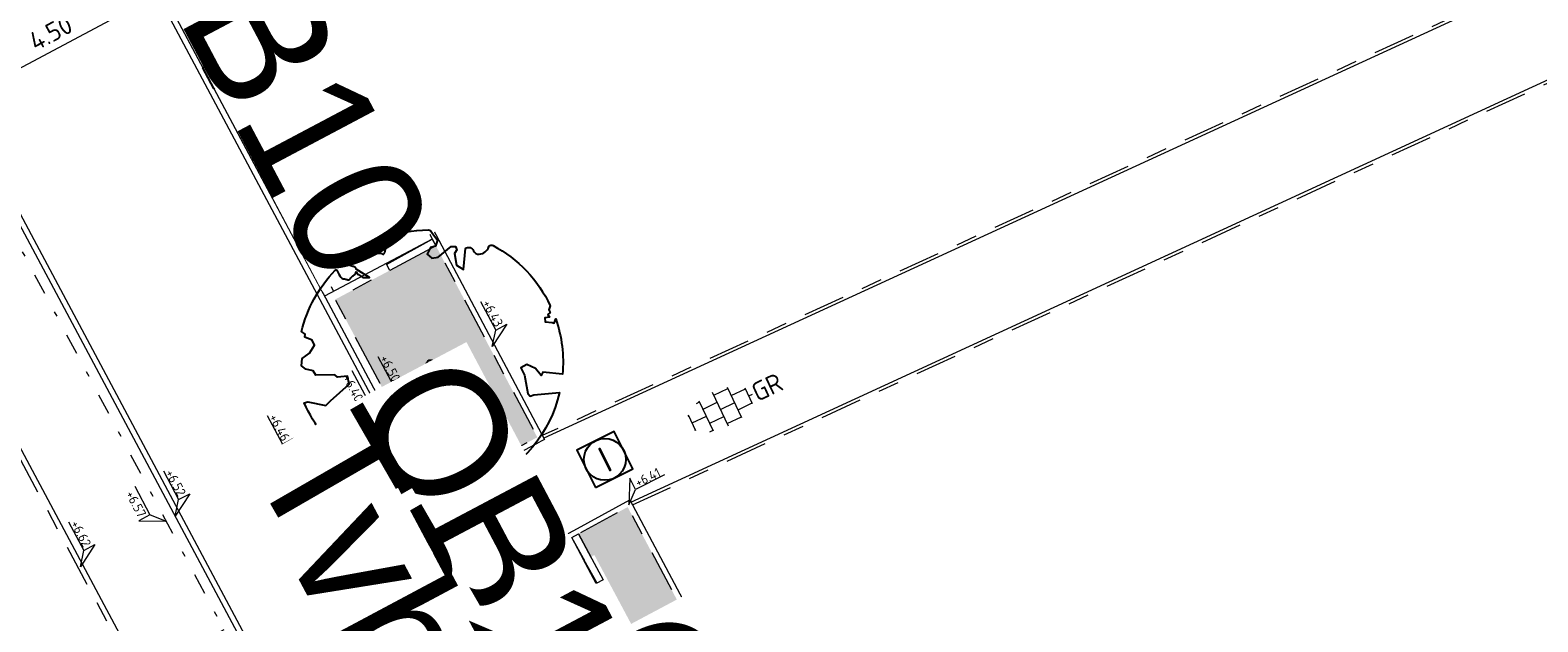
# Model space of a CAD drawing. Header units: metres. Extents: x 155090 to 155676, y 461362 to 461889.
# Tile 41 of 98: x 155253 to 155282, y 461525 to 461537. Entities that reach past the tile are written whole.
import ezdxf
from ezdxf.enums import TextEntityAlignment as Align

# ---------------------------------------------------------------- set-up
doc = ezdxf.new("R2018")
doc.units = ezdxf.units.M
for name, pattern in [('VH-GELEIDEBAND', [6, 2, -2, 0, -2]), ('VH-OPSLUITBAND-SO', [10, 4, -2, 2, -2]), ('VH-TROTTOIRBAND_130-150', [15, 5, -2, 2, -2, 2, -2])]:
    doc.linetypes.add(name, pattern=pattern)
doc.layers.get('0').update_dxf_attribs({"lineweight": 18})
doc.layers.get('Defpoints').update_dxf_attribs({"lineweight": 18})
for name, color, linetype, lineweight in [('B-WE-VH-KANTOPSLUITING_OPSLUITBAND_60X200-G', 150, 'VH-OPSLUITBAND-SO', 18), ('N-WE-GR-BOOM-S', 90, 'Continuous', 25), ('N-WE-RI-OVERIG_RIOOLPUT_INSPECTIE-S-200', 10, 'Continuous', 25), ('N-WE-VH-KANTOPSLUITING-T18', 10, 'Continuous', 18), ('N-WE-VH-KANTOPSLUITING_GELEIDEBAND_50 200-G', 20, 'VH-GELEIDEBAND', 18), ('N-WE-VH-KANTOPSLUITING_OPSLUITBAND_100X200-G', 150, 'VH-OPSLUITBAND-SO', 18), ('N-WE-VH-KANTOPSLUITING_TROTTOIRBAND_130 150X250-G', 210, 'VH-TROTTOIRBAND_130-150', 18), ('N-WE-VH-KANTOPSLUITING_VERLOOPBAND-S', 7, 'Continuous', 18), ('N-WE-VH-KANTOPSLUITING_VOORKANT_BAND-G', 50, 'Continuous', 18), ('N-WE-VH-KANTVERHARDING_STREKLAAG-G', 60, 'Continuous', 18), ('N-WE-VH-VERHARDING_TEGEL-KLEUR-DUN-S', 7, 'Continuous', 18), ('X-XX-AL-HOOGTELABEL-S', 7, 'Continuous', 18), ('X-XX-AL-M', 7, 'Continuous', 18)]:
    doc.layers.add(name, color=color, linetype=linetype, lineweight=lineweight)
doc.layers.add('N-WE-GR-Groen-A-200', color=7, linetype='Continuous', lineweight=18, true_color=0x52a500)
doc.layers.add('N-WE-RI-HWA_KOLK-S-200', color=150, linetype='Continuous', lineweight=25, true_color=0x007fff)
doc.styles.add('NLCS-ISO', font='NLCS-ISO.ttf')
doc.styles.add('NLCS-ISO-M200-T18', font='NLCS-ISO.ttf', dxfattribs={"height": 0.36})
doc.dimstyles.new('NLCS-M200-T18-PIJL_L2_H2', dxfattribs={"dimscale": 0.2, "dimtxt": 0.36, "dimasz": 1.8, "dimexe": 2, "dimexo": 2, "dimgap": 0.7, "dimtad": 1, "dimzin": 0, "dimdsep": 46, "dimtxsty": 'NLCS-ISO-M200-T18', "dimcen": 0, "dimdle": 2, "dimclrd": 256, "dimclre": 256, "dimclrt": 10, "dimazin": 0, "dimtfac": 1, "dimtofl": 0, "dimtmove": 0, "dimatfit": 3, "dimfxl": 2, "dimfxlon": 1, "dimtfill": 1, "dimtfillclr": 256, "dimtolj": 1, "dimtzin": 0, "dimlwd": -1, "dimlwe": -1, "dimarcsym": 0})

# ---------------------------------------------------------------- blocks, each defined once
blk = doc.blocks.new('*U46')
at = {"lineweight": 9}
for p, q in [((-1.84, 1.5), (-1.5, 1.5)), ((-1.5, -1.6), (-1.5, 1.6)), ((0, -1.78), (0, 1.78)), ((0, 1.5), (1.5, 1.5)), ((1.5, -1.6), (1.5, 1.6)), ((-3.08, 0.75), (-3, 0.75)), ((-3, -0.83), (-3, 0.83)), ((-3, 0), (-1.5, 0)), ((-1.5, 0.75), (0, 0.75)), ((0, 0), (1.5, 0)), ((1.5, 0.75), (3, 0.75)), ((3, -0.83), (3, 0.83)), ((3, 0), (3.39, 0)), ((-3.08, -0.75), (-3, -0.75)), ((-1.5, -0.75), (0, -0.75)), ((1.5, -0.75), (3, -0.75)), ((-1.84, -1.5), (-1.5, -1.5)), ((0, -1.5), (1.5, -1.5))]:
    blk.add_line(p, q, dxfattribs=at)
at = {"style": 'NLCS-ISO'}
blk.add_attdef('FORMAAT', text='', height=1.8, dxfattribs=at).set_placement((-3.18, 0), align=Align.MIDDLE_RIGHT)
blk.add_attdef('KLEUR', text='', height=1.8, dxfattribs=at).set_placement((3.49, 0), align=Align.MIDDLE_LEFT)
blk = doc.blocks.new('*U51')
at = {"lineweight": 30, "flags": 106}
blk.add_attdef('OB', text='', height=0.36, dxfattribs=at).set_placement((0, 0.1), align=Align.BOTTOM_CENTER)
blk = doc.blocks.new('*D108')
at = {"layer": 'Defpoints', "color": 0, "transparency": 16777216}
for p in [(155262.061, 461528.276), (155262.09, 461528.291), (155262.907, 461526.686)]:
    blk.add_point(p, dxfattribs=at)
at = {"layer": 'X-XX-AL-M', "transparency": 16777216}
for p, q in [((155262.09, 461528.291), (155262.443, 461528.479)), ((155262.766, 461527.019), (155262.259, 461527.973)), ((155262.935, 461526.702), (155263.288, 461526.889))]:
    blk.add_line(p, q, dxfattribs=at)
for points in [[(155262.312, 461528.001), (155262.206, 461527.945), (155262.09, 461528.291)], [(155262.819, 461527.048), (155262.713, 461526.991), (155262.935, 461526.702)]]:
    blk.add_solid(points, dxfattribs=at)
at = {"layer": 'X-XX-AL-M', "color": 10, "transparency": 16777216, "insert": (155262.795, 461527.647), "char_height": 0.36, "attachment_point": 5, "rotation": 298.0025, "style": 'NLCS-ISO-M200-T18', "bg_fill": 3, "box_fill_scale": 1.1, "bg_fill_color": 256, "bg_fill_true_color": 13158600, "bg_fill_transparency": 0}
blk.add_mtext('\\A1;1.80', dxfattribs=at)
blk = doc.blocks.new('*U156')
blk.add_line((1000, 20), (0, 0))
blk.add_lwpolyline([(1000, 0), (0, 0), (0, 150), (1000, 150)], close=True)
blk = doc.blocks.new('*U158')
blk.add_line((1000, 20), (0, 0))
blk.add_lwpolyline([(1000, 0), (0, 0), (0, 150), (1000, 150)], close=True)
blk = doc.blocks.new('*U157')
at = {"lineweight": 30, "flags": 106}
blk.add_attdef('OB', text='', height=0.36, dxfattribs=at).set_placement((0, 0.1), align=Align.BOTTOM_CENTER)
blk = doc.blocks.new('SVH-VERLOOPBAND_TROTTOIRBAND 130 150X250 HD_GELEIDEBAND 50 200X200 HD_RECHTS_L1000-MM_DYN')
blk.add_lwpolyline([(1000, 200), (900, 200), (100, 150), (0, 150), (0, 0), (1000, 0)], close=True)
blk.add_lwpolyline([(0, 20), (100, 20), (900, 150), (1000, 150)])
blk = doc.blocks.new('*U198')
at = {"lineweight": 30, "flags": 106}
blk.add_attdef('OB', text='', height=0.36, dxfattribs=at).set_placement((0, 0.1), align=Align.BOTTOM_CENTER)
blk = doc.blocks.new('*U15')
at = {"lineweight": 18}
for p, q in [((2.46, 4.47), (0, 0)), ((2.46, 2.07), (2.46, 4.47)), ((0, 0), (2.46, 2.07)), ((8.66, 2.07), (2.46, 2.07))]:
    blk.add_line(p, q, dxfattribs=at)
at = {"lineweight": 18, "style": 'NLCS-ISO'}
blk.add_attdef('...', text='', height=1.8, dxfattribs=at).set_placement((5.56, 1.65), align=Align.BOTTOM_CENTER)
blk = doc.blocks.new('SRI-KOLK_RWS-SO')
h = blk.add_hatch(color=256)
h.dxf.hatch_style = 1
h.paths.add_polyline_path([(0, 0), (1.125, 0), (1.125, 1.5), (0, 1.5)])
blk.add_line((0, 0), (0, 1.5))
blk.add_lwpolyline([(-1.125, 0), (1.125, 0), (1.125, 1.5), (-1.125, 1.5)], close=True)
blk = doc.blocks.new('SGR-BOOM_05')
blk.add_lwpolyline([(0.433, 4.712), (0.441, 4.722), (0.45, 4.731), (0.457, 4.739), (0.465, 4.746), (0.473, 4.754), (0.48, 4.761), (0.487, 4.77), (0.494, 4.779), (0.501, 4.79), (0.508, 4.802), (0.513, 4.817), (0.516, 4.836), (0.517, 4.858), (0.515, 4.885), (0.509, 4.916), (0.475, 5.034, -0.52938), (0.529, 5.099, -0.087139), (2.218, 4.625, -0.372341), (2.284, 4.473), (2.354, 4.119), (2.18, 3.946), (1.992, 3.985), (1.767, 3.817), (1.853, 3.602), (2.086, 3.527), (2.712, 3.671), (2.864, 3.587), (2.85, 3.453), (2.707, 3.365), (2.577, 2.941), (2.743, 2.67), (3.168, 3.347, -0.504641), (3.406, 3.14, 0.331948), (3.544, 2.921, 0.282008), (3.993, 3.004), (3.957, 2.985, -0.512156), (4.163, 2.984, -0.16076), (5.094, -0.056), (4.977, -0.169), (4.976, -0.294), (4.862, -0.315), (4.876, -0.438), (4.698, -0.381), (4.644, -0.519), (4.864, -0.665), (4.933, -0.72), (5.054, -0.599, -0.106371), (4.341, -2.61), (3.705, -2.201), (3.588, -2.282), (3.512, -1.945), (3.286, -1.673), (3.024, -1.676), (3.03, -1.99), (2.83, -2.678), (2.861, -2.809), (3.005, -2.829), (3.93, -3.183, -0.236298), (-0.225, -5.013, 0.159625), (-0.347, -4.77, 0.350802), (-0.315, -4.528, -0.504641), (-0.6, -4.393), (-0.531, -4.17), (-0.647, -3.962), (-0.802, -3.978), (-0.825, -4.144), (-0.942, -4.211), (-1.08, -4.106), (-1.2, -3.475), (-1.291, -3.384), (-1.522, -3.391), (-1.586, -3.665), (-1.68, -3.694), (-1.769, -3.923), (-2.003, -3.798, 0.733583), (-1.918, -3.973, -0.861625), (-1.87, -4.128, 0.279978), (-2.043, -4.393), (-2.036, -4.403, -0.827056), (-2.208, -4.583, -0.116774), (-4.152, -2.556), (-4.114, -2.549), (-4.084, -2.541), (-4.059, -2.531), (-4.039, -2.52), (-4.024, -2.509), (-4.013, -2.498), (-4.004, -2.486), (-3.768, -2.184), (-3.762, -2.173), (-3.758, -2.163), (-3.755, -2.153), (-3.752, -2.143), (-3.748, -2.133), (-3.745, -2.123), (-3.74, -2.111), (-3.735, -2.099), (-3.729, -2.085), (-3.721, -2.071), (-3.713, -2.056), (-3.705, -2.04), (-3.697, -2.024), (-3.689, -2.007), (-3.682, -1.991), (-3.676, -1.975), (-3.671, -1.959), (-3.668, -1.944), (-3.666, -1.929), (-3.665, -1.916), (-3.666, -1.904), (-3.668, -1.893), (-3.671, -1.884), (-3.676, -1.877), (-3.682, -1.872), (-3.69, -1.869), (-3.698, -1.867), (-3.708, -1.866), (-3.718, -1.865), (-3.729, -1.864), (-3.74, -1.863), (-3.752, -1.86), (-3.764, -1.856), (-3.776, -1.85), (-3.788, -1.843), (-3.801, -1.835), (-3.813, -1.826), (-3.826, -1.816), (-3.84, -1.806), (-3.853, -1.796), (-3.866, -1.785), (-3.88, -1.774), (-3.893, -1.762), (-3.907, -1.75), (-4.15, -2.028), (-4.162, -2.015), (-4.173, -2), (-4.183, -1.984), (-4.193, -1.968), (-4.204, -1.951), (-4.219, -1.938), (-4.242, -1.928), (-4.274, -1.924), (-4.319, -1.929), (-4.379, -1.942), (-4.457, -1.967, -0.040997), (-4.791, -1.027), (-4.617, -1.057), (-4.463, -1.156), (-4.38, -1.082), (-4.281, -0.927), (-4.376, -0.782), (-4.323, -0.567), (-4.52, -0.551), (-4.652, -0.423), (-4.892, -0.58, -0.05814), (-4.988, 0.829), (-4.852, 0.802), (-4.298, 0.364), (-4.06, 0.447), (-3.128, 0.693), (-3.049, 1), (-3.409, 1.144), (-3.464, 1.261), (-4.121, 1.584), (-4.136, 1.769), (-4.358, 1.957), (-4.448, 2.14), (-4.297, 2.378), (-3.958, 2.431), (-3.65, 2.633), (-3.646, 2.84), (-3.838, 3.066), (-3.787, 3.162), (-3.863, 3.31, -0.13428), (-1.664, 4.835, -0.541727), (-1.597, 4.783), (-1.608, 4.639), (-1.605, 4.565), (-1.595, 4.508), (-1.579, 4.465), (-1.558, 4.434), (-1.535, 4.41), (-1.511, 4.392), (-1.487, 4.376), (-1.465, 4.359), (-1.446, 4.342), (-1.428, 4.325), (-1.411, 4.309), (-1.395, 4.295), (-1.38, 4.284), (-1.364, 4.276), (-1.347, 4.272), (-1.33, 4.272), (-1.312, 4.277), (-1.292, 4.285), (-1.273, 4.294), (-1.252, 4.305), (-1.232, 4.316), (-1.211, 4.327), (-1.189, 4.336), (-1.168, 4.342), (-1.147, 4.347), (-1.126, 4.35), (-1.105, 4.353), (-1.085, 4.356), (-1.066, 4.36), (-1.048, 4.365), (-1.031, 4.372), (-1.015, 4.382), (-1, 4.394), (-0.986, 4.408), (-0.973, 4.424), (-0.963, 4.324), (-0.94, 4.298), (-0.834, 4.118), (-0.611, 3.996), (-0.927, 4.508), (-0.921, 4.523), (-0.917, 4.539), (-0.915, 4.553), (-0.916, 4.568), (-0.92, 4.583), (-0.927, 4.598), (-0.938, 4.613), (-0.953, 4.629), (-0.972, 4.647), (-0.994, 4.667), (-1.02, 4.691), (-1.05, 4.719), (-1.082, 4.754), (-1.117, 4.795), (-1.199, 4.901, -0.543104), (-1.171, 4.981, -0.046766), (-0.234, 5.117, -0.385168), (-0.182, 5.074), (-0.152, 4.882), (-0.138, 4.822), (-0.121, 4.78), (-0.104, 4.753), (-0.085, 4.737), (-0.066, 4.73), (-0.047, 4.727), (-0.027, 4.726), (-0.009, 4.724), (0.009, 4.72), (0.027, 4.716), (0.044, 4.71), (0.061, 4.704), (0.077, 4.697), (0.093, 4.689), (0.109, 4.682), (0.124, 4.675), (0.139, 4.668), (0.153, 4.66), (0.167, 4.653), (0.18, 4.645), (0.191, 4.638), (0.202, 4.629), (0.211, 4.621), (0.219, 4.611), (0.225, 4.602), (0.231, 4.593), (0.236, 4.584), (0.242, 4.576), (0.247, 4.569), (0.253, 4.564), (0.26, 4.56), (0.269, 4.559), (0.278, 4.56), (0.289, 4.563), (0.3, 4.568), (0.312, 4.574), (0.324, 4.582), (0.336, 4.592), (0.348, 4.603), (0.36, 4.616), (0.371, 4.63), (0.382, 4.644), (0.393, 4.659), (0.404, 4.673), (0.414, 4.687), (0.423, 4.7)], format="xyb", close=True)
blk.add_circle((0, 0), 0.15)
blk = doc.blocks.new('SRI-PUT_INSPECTIE-SO')
at = {"flags": 128}
blk.add_lwpolyline([(-2, -2), (2, -2), (2, 2), (-2, 2)], close=True, dxfattribs=at)
blk.add_circle((0, 0), 2)
at = {"style": 'NLCS-ISO'}
blk.add_text('I', height=2.5, dxfattribs=at).set_placement((0, -0.01), align=Align.MIDDLE_CENTER)
blk = doc.blocks.new('*D486')
at = {"layer": 'Defpoints', "color": 0, "transparency": 16777216}
for p in [(155256.01, 461537.497), (155256.022, 461537.475), (155252.052, 461535.357)]:
    blk.add_point(p, dxfattribs=at)
at = {"layer": 'X-XX-AL-M', "transparency": 16777216}
for p, q in [((155256.01, 461537.497), (155255.822, 461537.85)), ((155252.357, 461535.548), (155255.692, 461537.328)), ((155252.04, 461535.379), (155251.852, 461535.732))]:
    blk.add_line(p, q, dxfattribs=at)
for points in [[(155255.664, 461537.381), (155255.721, 461537.275), (155256.01, 461537.497)], [(155252.329, 461535.601), (155252.386, 461535.495), (155252.04, 461535.379)]]:
    blk.add_solid(points, dxfattribs=at)
at = {"layer": 'X-XX-AL-M', "color": 10, "transparency": 16777216, "insert": (155253.874, 461536.72), "char_height": 0.36, "attachment_point": 5, "rotation": 28.0868, "style": 'NLCS-ISO-M200-T18', "bg_fill": 3, "box_fill_scale": 1.1, "bg_fill_color": 256, "bg_fill_true_color": 13158600, "bg_fill_transparency": 0}
blk.add_mtext('\\A1;4.50', dxfattribs=at)

msp = doc.modelspace()

# ---------------------------------------------------------------- hatches: boundary and pattern name
at = {"layer": 'N-WE-GR-Groen-A-200', "true_color": 0x7fff00, "transparency": 33554585}
h = msp.add_hatch(color=70, dxfattribs=at)
h.dxf.hatch_style = 1
h.paths.add_polyline_path([(155261.244, 461532.646), (155259.316, 461531.621), (155260.89, 461528.672), (155261.31, 461527.99), (155263.183, 461528.986)])
h = msp.add_hatch(color=70, dxfattribs=at)
h.dxf.hatch_style = 1
h.paths.add_polyline_path([(155264.911, 461527.651), (155263.974, 461527.141), (155264.444, 461526.259), (155271.811, 461512.454), (155270.047, 461511.512), (155271.577, 461508.646), (155271.929, 461507.881), (155274.66, 461509.339)])

# ---------------------------------------------------------------- linework, layer by layer
at = {"layer": 'B-WE-VH-KANTOPSLUITING_OPSLUITBAND_60X200-G', "ltscale": 0.2, "flags": 128}
for points in [[(155318.094, 461554.206), (155263.278, 461529.02)], [(155265.002, 461527.693), (155318.927, 461552.528)], [(155262.252, 461526.225), (155263.93, 461527.117), (155264.911, 461527.651), (155274.66, 461509.339), (155271.928, 461507.881)]]:
    msp.add_lwpolyline(points, dxfattribs=at)
at = {"layer": 'N-WE-VH-KANTOPSLUITING_GELEIDEBAND_50 200-G', "ltscale": 0.2, "flags": 128}
msp.add_lwpolyline([(155259.289, 461531.776), (155251.156, 461547.017, 0.020907), (155250.703, 461547.788), (155250.577, 461547.983)], format="xyb", dxfattribs=at)
for points in [[(155246.833, 461544.71), (155258.13, 461523.541)], [(155270.02, 461511.668), (155261.357, 461527.901)]]:
    msp.add_lwpolyline(points, dxfattribs=at)
at = {"layer": 'N-WE-VH-KANTOPSLUITING_OPSLUITBAND_100X200-G', "ltscale": 0.2, "flags": 128}
for points in [[(155251.521, 461546.333), (155253.448, 461547.358), (155263.183, 461528.986), (155261.31, 461527.99)], [(155257.236, 461525.217), (155255.561, 461524.32), (155245.109, 461543.906), (155246.777, 461544.8)]]:
    msp.add_lwpolyline(points, dxfattribs=at)
at = {"layer": 'N-WE-VH-KANTOPSLUITING_TROTTOIRBAND_130 150X250-G', "ltscale": 0.2, "flags": 128}
for points in [[(155261.244, 461532.646), (155259.316, 461531.621), (155260.89, 461528.672)], [(155271.549, 461508.698), (155270.047, 461511.512), (155271.811, 461512.454), (155264.444, 461526.259), (155263.974, 461527.141)]]:
    msp.add_lwpolyline(points, dxfattribs=at)
at = {"layer": 'N-WE-VH-KANTOPSLUITING_VOORKANT_BAND-G', "ltscale": 0.2, "flags": 128}
msp.add_lwpolyline([(155239.313, 461565.361), (155240.846, 461566.352), (155249.803, 461552.495), (155248.124, 461551.409), (155250.535, 461547.679, -0.020907), (155250.98, 461546.923), (155260.71, 461528.69), (155269.844, 461511.574)], format="xyb", dxfattribs=at)
for points in [[(155318.211, 461554.194), (155263.306, 461528.967)], [(155264.974, 461527.746), (155318.99, 461552.623)], [(155251.474, 461546.422), (155253.49, 461547.493), (155263.319, 461528.944), (155263.23, 461528.897)], [(155257.189, 461525.306), (155255.602, 461524.456), (155245.244, 461543.865), (155246.83, 461544.714)], [(155261.174, 461532.778), (155259.113, 461531.683)], [(155261.358, 461527.901), (155263.23, 461528.897)], [(155262.205, 461526.313), (155263.883, 461527.205), (155264.952, 461527.787), (155274.796, 461509.298), (155271.888, 461507.746)], [(155271.868, 461507.781), (155269.844, 461511.574), (155271.608, 461512.516), (155264.312, 461526.188), (155263.841, 461527.07)]]:
    msp.add_lwpolyline(points, dxfattribs=at)
at = {"layer": 'N-WE-VH-KANTVERHARDING_STREKLAAG-G', "ltscale": 0.2, "flags": 128}
msp.add_lwpolyline([(155271.253, 461508.711), (155269.751, 461511.525), (155260.618, 461528.64), (155250.887, 461546.874, 0.020907), (155250.446, 461547.622), (155248.035, 461551.352), (155239.263, 461564.924)], format="xyb", dxfattribs=at)

# ---------------------------------------------------------------- block references
at = {"layer": 'N-WE-RI-HWA_KOLK-S-200', "xscale": 0.2, "yscale": 0.2, "zscale": 0.2, "rotation": 298.0859443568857}
msp.add_blockref('SRI-KOLK_RWS-SO', (155256.886, 461535.856), dxfattribs=at)
at = {"layer": 'N-WE-RI-OVERIG_RIOOLPUT_INSPECTIE-S-200', "xscale": 0.2, "yscale": 0.2, "zscale": 0.2, "rotation": 26.55025936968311}
msp.add_blockref('SRI-PUT_INSPECTIE-SO', (155264.476, 461528.563), dxfattribs=at)
at = {"layer": 'N-WE-VH-KANTOPSLUITING-T18'}
ref = msp.add_blockref('*U51', (155257.212, 461540.468), dxfattribs=dict(at, xscale=0.7500000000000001, yscale=0.7500000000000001, zscale=0.7500000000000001, rotation=297.9182058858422))
lines = msp.add_mtext('OB10', dxfattribs={"layer": '0', "insert": (155257.279, 461540.503), "char_height": 2.5, "attachment_point": 1, "rotation": 297.9182, "bg_fill": 3, "box_fill_scale": 1, "bg_fill_color": 256, "bg_fill_transparency": 0})
ref.add_attrib('OB', '', (155257.279, 461540.503), dxfattribs={"flags": 56}).embed_mtext(lines)
ref = msp.add_blockref('*U157', (155264.209, 461526.7), dxfattribs=dict(at, xscale=0.75, yscale=0.75, zscale=0.75, rotation=298.0868004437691))
lines = msp.add_mtext('vb1r', dxfattribs={"layer": '0', "insert": (155264.275, 461526.735), "char_height": 2.5, "attachment_point": 1, "rotation": 298.0868, "bg_fill": 3, "box_fill_scale": 1, "bg_fill_color": 256, "bg_fill_transparency": 0})
ref.add_attrib('OB', '', (155264.275, 461526.735), dxfattribs={"flags": 28}).embed_mtext(lines)
ref = msp.add_blockref('*U51', (155265.941, 461525.93), dxfattribs=dict(at, xscale=0.7500000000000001, yscale=0.7500000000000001, zscale=0.7500000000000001, rotation=298.0308867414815))
lines = msp.add_mtext('OB10', dxfattribs={"layer": '0', "insert": (155266.007, 461525.965), "char_height": 2.5, "attachment_point": 1, "rotation": 298.0309, "bg_fill": 3, "box_fill_scale": 1, "bg_fill_color": 256, "bg_fill_transparency": 0})
ref.add_attrib('OB', '', (155266.007, 461525.965), dxfattribs={"flags": 56}).embed_mtext(lines)
at = {"layer": 'N-WE-VH-KANTOPSLUITING_VERLOOPBAND-S'}
for name, p, xscale, yscale, zscale, rotation in [('*U156', (155261.174, 461532.778), 0.001, 0.001, 0.001, 207.9962761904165), ('SVH-VERLOOPBAND_TROTTOIRBAND 130 150X250 HD_GELEIDEBAND 50 200X200 HD_RECHTS_L1000-MM_DYN', (155260.71, 461528.69), 0.0009999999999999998, 0.0009999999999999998, 0.0009999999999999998, 298.0868004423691), ('*U158', (155263.841, 461527.07), 0.001, 0.001, 0.001, 298.0868004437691)]:
    msp.add_blockref(name, p, dxfattribs=dict(at, xscale=xscale, yscale=yscale, zscale=zscale, rotation=rotation))
at = {"layer": 'N-WE-VH-VERHARDING_TEGEL-KLEUR-DUN-S'}
ref = msp.add_blockref('*U46', (155266.689, 461529.52), dxfattribs=dict(at, xscale=0.2000000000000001, yscale=0.2000000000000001, zscale=0.2000000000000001, rotation=25.48338384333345))
ref.add_attrib('KLEUR', 'GR', dxfattribs={"layer": '0', "height": 0.36, "rotation": 25.4834, "style": 'NLCS-ISO'}).set_placement((155267.32, 461529.821), align=Align.MIDDLE_LEFT)
at = {"layer": 'X-XX-AL-HOOGTELABEL-S'}
ref = msp.add_blockref('*U15', (155262.321, 461530.721), dxfattribs=dict(at, xscale=-0.1, yscale=0.1, zscale=0.1, rotation=298.0867960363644))
ref.add_attrib('...', '+6.43', dxfattribs={"layer": '0', "lineweight": 18, "height": 0.18, "rotation": 298.0868, "style": 'NLCS-ISO'}).set_placement((155262.205, 461531.29), align=Align.BOTTOM_CENTER)
ref = msp.add_blockref('*U15', (155260.358, 461529.669), dxfattribs=dict(at, xscale=-0.1, yscale=0.1, zscale=0.1, rotation=298.0867960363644))
ref.add_attrib('...', '+6.50', dxfattribs={"layer": '0', "lineweight": 18, "height": 0.18, "rotation": 298.0868, "style": 'NLCS-ISO'}).set_placement((155260.241, 461530.237), align=Align.BOTTOM_CENTER)
ref = msp.add_blockref('*U15', (155260.225, 461529.598), dxfattribs=dict(at, xscale=0.1, yscale=0.1, zscale=0.1, rotation=118.0867960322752))
ref.add_attrib('...', '+6.40', dxfattribs={"layer": '0', "lineweight": 18, "height": 0.18, "rotation": 298.0868, "style": 'NLCS-ISO'}).set_placement((155259.532, 461529.859), align=Align.BOTTOM_CENTER)
ref = msp.add_blockref('*U15', (155258.24, 461528.539), dxfattribs=dict(at, xscale=-0.1, yscale=0.1, zscale=0.1, rotation=298.0867960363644))
ref.add_attrib('...', '+6.46', dxfattribs={"layer": '0', "lineweight": 18, "height": 0.18, "rotation": 298.0868, "style": 'NLCS-ISO'}).set_placement((155258.124, 461529.107), align=Align.BOTTOM_CENTER)
ref = msp.add_blockref('*U15', (155256.255, 461527.48), dxfattribs=dict(at, xscale=-0.1, yscale=0.1, zscale=0.1, rotation=298.0867960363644))
ref.add_attrib('...', '+6.52', dxfattribs={"layer": '0', "lineweight": 18, "height": 0.18, "rotation": 298.0868, "style": 'NLCS-ISO'}).set_placement((155256.139, 461528.048), align=Align.BOTTOM_CENTER)
at = {"layer": 'X-XX-AL-HOOGTELABEL-S', "xscale": 0.1, "yscale": 0.1, "zscale": 0.1, "rotation": 26.55025936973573}
msp.add_blockref('*U15', (155264.936, 461527.694), dxfattribs=at).add_auto_attribs({'...': '+6.41'})
at = {"layer": 'X-XX-AL-HOOGTELABEL-S'}
ref = msp.add_blockref('*U15', (155256.072, 461527.382), dxfattribs=dict(at, xscale=0.1, yscale=0.1, zscale=0.1, rotation=118.0867960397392))
ref.add_attrib('...', '+6.57', dxfattribs={"layer": '0', "lineweight": 18, "height": 0.18, "rotation": 298.0868, "style": 'NLCS-ISO'}).set_placement((155255.379, 461527.643), align=Align.BOTTOM_CENTER)
ref = msp.add_blockref('*U15', (155254.442, 461526.508), dxfattribs=dict(at, xscale=-0.1, yscale=0.1, zscale=0.1, rotation=298.0867960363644))
ref.add_attrib('...', '+6.62', dxfattribs={"layer": '0', "lineweight": 18, "height": 0.18, "rotation": 298.0868, "style": 'NLCS-ISO'}).set_placement((155254.326, 461527.076), align=Align.BOTTOM_CENTER)

# ---------------------------------------------------------------- next in the draw order: dimensions: what is measured, and where the dimension line sits
at = {"layer": 'X-XX-AL-M'}
dim = msp.add_aligned_dim(p1=(155262.907, 461526.686), p2=(155262.061, 461528.276), distance=-0.032, dimstyle='NLCS-M200-T18-PIJL_L2_H2', override={"dimtxsty": 'NLCS-ISO-M200-T18', "dimtfill": 1}, dxfattribs=at)
dim.commit()
dim.dimension.update_dxf_attribs({"geometry": '*D108', "text_midpoint": (155262.795, 461527.647)})

# ---------------------------------------------------------------- next in the draw order: linework, layer by layer
at = {"layer": 'N-WE-VH-KANTOPSLUITING_VOORKANT_BAND-G', "ltscale": 0.2, "flags": 128}
msp.add_lwpolyline([(155304.128, 461434.301), (155299.746, 461442.456), (155292.521, 461455.858), (155289.742, 461461.47, -0.084798), (155288.777, 461464.696), (155288.666, 461465.603, 0.092461), (155287.783, 461468.4), (155247.01, 461544.804, 0.020907), (155246.755, 461545.237), (155232.151, 461567.831, 0.375882), (155225.817, 461569.638), (155178.112, 461547.11, 0.435697), (155177.225, 461544.318), (155179.679, 461539.972)], format="xyb", dxfattribs=at)
at = {"layer": 'N-WE-VH-KANTVERHARDING_STREKLAAG-G', "ltscale": 0.2, "flags": 128}
msp.add_lwpolyline([(155267.468, 461506.691), (155247.102, 461544.854, 0.020907), (155246.844, 461545.294), (155235.66, 461562.595)], format="xyb", dxfattribs=at)

# ---------------------------------------------------------------- next in the draw order: block references
at = {"layer": 'N-WE-GR-BOOM-S', "xscale": 0.5, "yscale": 0.5, "zscale": 0.5, "rotation": 26.5502593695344}
msp.add_blockref('SGR-BOOM_05', (155261.141, 461530.389), dxfattribs=at)
at = {"layer": 'N-WE-VH-KANTOPSLUITING-T18'}
ref = msp.add_blockref('*U51', (155261.762, 461530.772), dxfattribs=dict(at, xscale=0.7500000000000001, yscale=0.7500000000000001, zscale=0.7500000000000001, rotation=297.9182058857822))
lines = msp.add_mtext('OB10', dxfattribs={"layer": '0', "insert": (155261.828, 461530.807), "char_height": 2.5, "attachment_point": 1, "rotation": 297.9182, "bg_fill": 3, "box_fill_scale": 1, "bg_fill_color": 256, "bg_fill_transparency": 0})
ref.add_attrib('OB', '', (155261.828, 461530.807), dxfattribs={"flags": 54}).embed_mtext(lines)
ref = msp.add_blockref('*U51', (155259.74, 461529.68), dxfattribs=dict(at, xscale=0.75, yscale=0.75, zscale=0.75, rotation=299.9941344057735))
lines = msp.add_mtext('TB13/15', dxfattribs={"layer": '0', "insert": (155259.805, 461529.717), "char_height": 2.5, "attachment_point": 1, "rotation": 299.9941, "bg_fill": 3, "box_fill_scale": 1, "bg_fill_color": 256, "bg_fill_transparency": 0})
ref.add_attrib('OB', '', (155259.805, 461529.717), dxfattribs={"flags": 2}).embed_mtext(lines)
ref = msp.add_blockref('*U198', (155260.451, 461527.985), dxfattribs=dict(at, xscale=0.75, yscale=0.75, zscale=0.75, rotation=298.0868004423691))
lines = msp.add_mtext('vb3r', dxfattribs={"layer": '0', "insert": (155260.518, 461528.02), "char_height": 2.5, "attachment_point": 1, "rotation": 298.0868, "bg_fill": 3, "box_fill_scale": 1, "bg_fill_color": 256, "bg_fill_transparency": 0})
ref.add_attrib('OB', '', (155260.518, 461528.02), dxfattribs={"flags": 24}).embed_mtext(lines)

# ---------------------------------------------------------------- next in the draw order: dimensions: what is measured, and where the dimension line sits
at = {"layer": 'X-XX-AL-M'}
dim = msp.add_linear_dim(base=(155256.01, 461537.497), p1=(155252.052, 461535.357), p2=(155256.022, 461537.475), angle=28.0868, dimstyle='NLCS-M200-T18-PIJL_L2_H2', override={"dimtxsty": 'NLCS-ISO-M200-T18', "dimtmove": 1, "dimtfill": 1}, dxfattribs=at)
dim.commit()
dim.dimension.update_dxf_attribs({"geometry": '*D486', "text_midpoint": (155253.874, 461536.72)})

doc.saveas('drawing.dxf')
